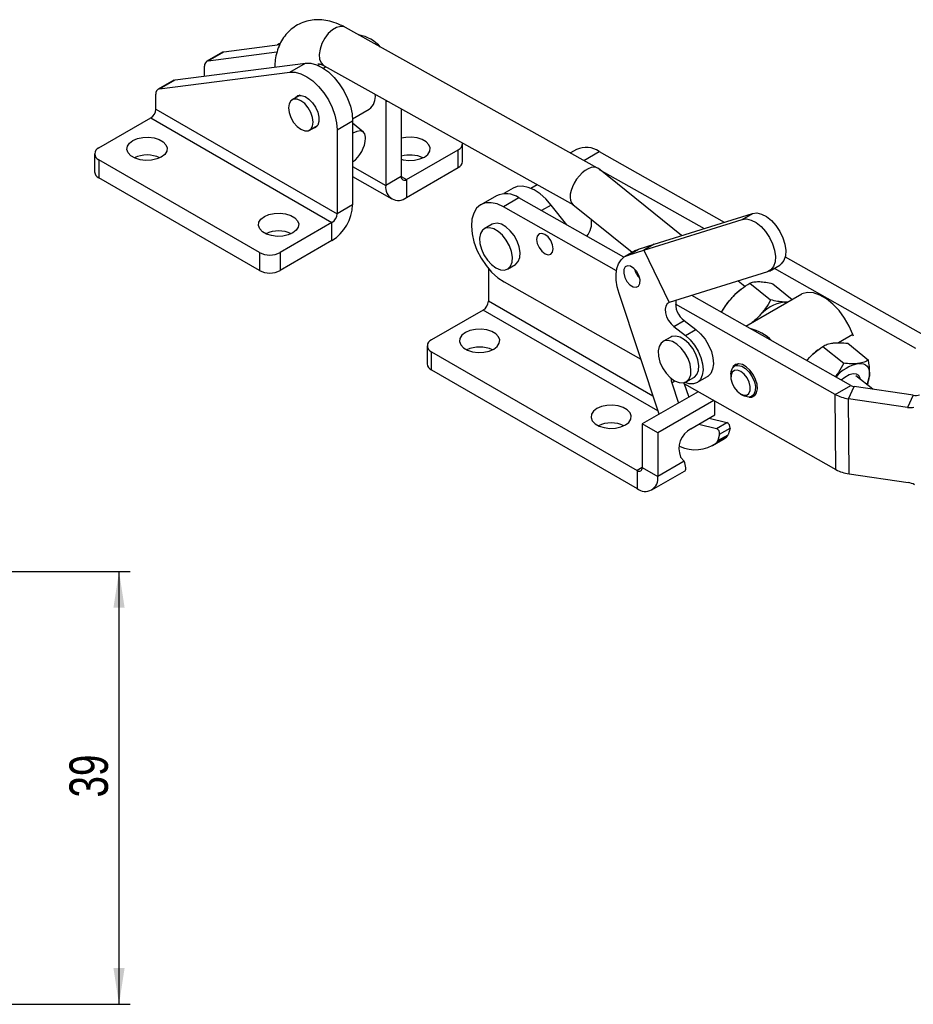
# Model space of a CAD drawing. Extents: x 29 to 409, y 89 to 274.
# Tile 9 of 10: x 281 to 363, y 185 to 274. Entities that reach past the tile are written whole.
import ezdxf

# ---------------------------------------------------------------- set-up
doc = ezdxf.new("R2010")
doc.units = 0
doc.layers.get('0').update_dxf_attribs({"linetype": 'CONTINUOUS'})
doc.styles.add('SLDTEXTSTYLE0', font='TXT', dxfattribs={"width": 0.75})
doc.dimstyles.new('SLDDIMSTYLE0', dxfattribs={"dimtxt": 3.5, "dimasz": 3.302, "dimexe": 0, "dimexo": 0.0625, "dimgap": 0.875, "dimtad": 1, "dimdec": 0, "dimrnd": 1e-09, "dimzin": 12, "dimtxsty": 'SLDTEXTSTYLE0', "dimsah": 1, "dimcen": 0.09, "dimazin": 3, "dimtfac": 1, "dimtdec": 0, "dimtofl": 0, "dimtmove": 0, "dimatfit": 3, "dimtolj": 1, "dimtzin": 12})

# ---------------------------------------------------------------- blocks, each defined once
blk = doc.blocks.new('_D_2')
at = {"color": 179, "linetype": 'CONTINUOUS'}
for p, q in [((267.582, 224.166), (291.414, 224.166)), ((290.414, 184.765), (290.414, 224.166)), ((153.711, 184.765), (291.414, 184.765))]:
    blk.add_line(p, q, dxfattribs=at)
for points in [[(290.414, 224.166), (289.906, 220.864), (290.922, 220.864)], [(290.414, 184.765), (290.922, 188.067), (289.906, 188.067)]]:
    blk.add_solid(points, dxfattribs=at)
at = {"color": 179, "linetype": 'CONTINUOUS', "insert": (285.902, 203.588, 0.1), "char_height": 3.5, "attachment_point": 1, "rotation": 90, "style": 'SLDTEXTSTYLE0'}
blk.add_mtext('39', dxfattribs=at)

msp = doc.modelspace()

# ---------------------------------------------------------------- linework, layer by layer
at = {"color": 7, "linetype": 'CONTINUOUS'}
for p, q in [((333.9776, 260.8789), (311.0252, 273.6729)), ((299.9528, 271.4623), (305.0426, 272.118)), ((299.8218, 271.4188), (298.4076, 270.6024)), ((298.5386, 270.6459), (299.9528, 271.4623)), ((298.5386, 270.6459), (304.7935, 271.4516)), ((295.5218, 268.9043), (307.3787, 270.4317)), ((298.2004, 269.2493), (298.2004, 270.1445)), ((305.9645, 269.6153), (307.3787, 270.4317)), ((309.2554, 270.08), (309.0315, 269.9508)), ((309.0777, 270.1791), (331.7753, 257.5271)), ((295.3907, 268.8607), (293.9765, 268.0443)), ((294.1075, 268.0879), (305.9645, 269.6153)), ((294.1075, 268.0879), (295.5218, 268.9043)), ((293.7693, 266.2495), (293.7693, 267.5865)), ((306.9002, 267.4984), (306.1749, 267.0797)), ((293.7693, 266.2495), (310.2685, 256.7248)), ((311.6772, 265.368), (313.1939, 266.2436)), ((314.6968, 267.0468), (314.6996, 266.9022)), ((314.6996, 266.9022), (314.6996, 259.2828)), ((316.1138, 266.257), (316.1138, 260.0992)), ((288.5838, 262.7116), (293.2979, 265.433)), ((293.2979, 265.433), (309.7971, 255.9083)), ((307.7623, 264.33), (308.4875, 264.7487)), ((310.2685, 264.3442), (311.6827, 265.1606)), ((311.6827, 265.1606), (311.6827, 257.5412)), ((312.6727, 264.1552), (311.6827, 264.9515)), ((310.2685, 264.3442), (310.2685, 256.7248)), ((321.6898, 261.4596), (321.6898, 263.0926)), ((332.0725, 262.5719), (331.5163, 262.2508)), ((288.1933, 262.1674), (288.1933, 260.5343)), ((316.5852, 259.827), (321.2993, 262.5484)), ((321.2993, 260.9153), (321.2993, 262.5484)), ((334.1249, 262.3832), (345.5135, 255.9459)), ((303.1974, 253.1869), (288.5838, 261.6231)), ((288.5838, 261.6231), (288.5838, 259.99)), ((316.5852, 258.1939), (321.2993, 260.9153)), ((341.6319, 254.7326), (334.0549, 260.8268)), ((303.1974, 251.5538), (288.5838, 259.99)), ((311.6827, 260.1224), (315.252, 258.0619)), ((316.1138, 260.0992), (314.6996, 259.2828)), ((334.1379, 260.7601), (343.6728, 255.3705)), ((316.5852, 259.827), (316.5852, 258.1939)), ((326.2869, 259.0395), (325.4324, 258.5462)), ((328.4896, 259.3585), (327.9159, 259.0273)), ((324.7657, 258.3538), (323.3515, 257.5374)), ((326.8181, 258.1651), (325.4039, 257.3487)), ((336.3712, 252.7653), (326.8181, 258.1651)), ((311.6827, 257.5412), (310.2685, 256.7248)), ((335.6985, 251.5298), (325.4039, 257.3487)), ((331.1673, 255.7068), (329.7622, 257.51)), ((331.7388, 257.5564), (337.1362, 253.2152)), ((339.138, 253.953), (348.0759, 256.7469)), ((347.1331, 256.2026), (348.0759, 256.7469)), ((309.7971, 255.9083), (305.083, 253.1869)), ((309.7971, 254.2752), (309.7971, 255.9083)), ((324.3764, 255.762), (323.6693, 255.3538)), ((333.4288, 256.1971), (333.4308, 256.0889)), ((333.4308, 255.9529), (333.4308, 256.0889)), ((338.1952, 253.4087), (347.1331, 256.2026)), ((309.7971, 254.2752), (305.083, 251.5538)), ((337.7039, 253.5048), (339.138, 253.953)), ((339.138, 253.953), (338.1952, 253.4087)), ((303.1974, 253.1869), (303.1974, 251.5538)), ((305.083, 253.1869), (305.083, 251.5538)), ((337.4306, 253.3852), (336.4877, 252.8409)), ((336.7611, 252.9605), (337.7039, 253.5048)), ((336.7611, 252.9605), (338.1952, 253.4087)), ((337.4306, 253.3852), (337.7039, 253.5048)), ((338.1952, 253.4087), (340.4971, 248.6304)), ((351.0644, 252.8083), (364.3362, 245.3066)), ((325.7858, 251.6875), (326.4929, 252.0957)), ((349.6173, 251.5039), (350.5601, 252.0482)), ((324.0441, 251.7322), (324.0441, 248.7723)), ((349.435, 251.4242), (340.4971, 248.6304)), ((350.0606, 251.7599), (362.9219, 244.4902)), ((325.4654, 250.509), (337.9145, 243.4723)), ((347.3959, 250.0965), (346.7778, 250.5936)), ((347.8362, 250.4006), (349.7358, 248.8727)), ((349.9201, 250.3523), (351.698, 248.9223)), ((339.5727, 238.4702), (335.9312, 249.4549)), ((357.0294, 241.0885), (342.5508, 249.2723)), ((347.0702, 249.8705), (347.0129, 249.8261)), ((347.479, 246.4867), (352.5859, 249.4349)), ((354.661, 249.0778), (354.5432, 249.1458)), ((355.6152, 240.2721), (341.073, 248.4919)), ((351.3237, 248.7062), (350.9843, 248.6824)), ((323.5727, 247.9558), (318.8586, 245.2344)), ((340.9291, 246.4426), (341.8719, 246.9869)), ((340.9291, 246.4426), (341.9842, 245.6458)), ((341.8719, 246.9869), (342.9271, 246.1901)), ((341.9842, 245.6458), (342.9271, 246.1901)), ((357.2114, 245.7145), (355.9272, 244.9732)), ((357.2868, 245.5759), (357.2114, 245.7145)), ((318.468, 244.6901), (318.468, 243.0571)), ((340.6389, 245.4926), (339.9318, 245.0844)), ((356.7507, 244.9282), (358.6504, 243.4003)), ((318.8586, 244.1459), (337.5733, 233.3421)), ((318.8586, 242.5128), (318.8586, 244.1459)), ((354.0614, 244.331), (353.9511, 244.2456)), ((354.4871, 244.6421), (356.3867, 243.1143)), ((346.8139, 243.0607), (346.4422, 242.8461)), ((318.8586, 242.5128), (337.5733, 231.709)), ((346.1134, 242.1193), (346.1134, 241.8472)), ((359.0263, 240.7421), (357.4975, 241.9717)), ((340.7265, 241.3298), (341.3369, 239.4887)), ((341.8466, 241.3394), (342.2797, 240.0329)), ((341.8832, 241.2291), (355.6766, 233.4325)), ((341.9574, 241.0051), (341.9574, 241.1871)), ((342.0483, 241.4181), (342.7554, 241.8263)), ((343.0304, 241.35), (343.9732, 241.8943)), ((355.6152, 240.2721), (357.0294, 241.0885)), ((358.5341, 241.1379), (358.7302, 241.9282)), ((343.1305, 240.5241), (338.0447, 237.5881)), ((347.0001, 240.3112), (347.2357, 240.1751)), ((348.0296, 240.0964), (348.4013, 240.311)), ((355.6766, 233.4325), (355.6152, 240.2721)), ((356.8106, 239.885), (357.3282, 240.9917)), ((362.7242, 240.1984), (357.3282, 240.9917)), ((362.7242, 240.1984), (362.2065, 239.0917)), ((344.5596, 239.7163), (339.4589, 236.7717)), ((344.6444, 238.4043), (344.6444, 239.6683)), ((362.2065, 239.0917), (356.8106, 239.885)), ((356.872, 233.0454), (356.8106, 239.885)), ((342.476, 237.1525), (344.6444, 238.4043)), ((338.0447, 237.5881), (338.0447, 233.6143)), ((339.4589, 236.7717), (338.0447, 237.5881)), ((343.2066, 237.5743), (344.8047, 237.1652)), ((344.1494, 238.1186), (345.7475, 237.7095)), ((344.8047, 237.1652), (345.7475, 237.7095)), ((339.4589, 236.7717), (339.4589, 232.7979)), ((345.0942, 236.6598), (344.9187, 236.0653)), ((344.9187, 236.0653), (345.8616, 236.6096)), ((345.0942, 236.6598), (346.037, 237.2041)), ((346.037, 237.2041), (345.8616, 236.6096)), ((344.4512, 235.6228), (345.394, 236.1671)), ((345.7238, 236.3919), (344.781, 235.8476)), ((341.3871, 235.5721), (341.4905, 235.5302)), ((341.8742, 234.1922), (339.4589, 232.7979)), ((341.8742, 234.1922), (341.5378, 234.5743)), ((337.5733, 233.3421), (337.5733, 231.709)), ((338.0447, 233.6143), (339.4589, 232.7979)), ((338.9065, 231.577), (341.8783, 233.2925)), ((356.872, 233.0454), (362.268, 232.252))]:
    msp.add_line(p, q, dxfattribs=at)
at = {"color": 8, "linetype": 'CONTINUOUS'}
for p, q in [((314.6996, 266.9022), (314.8257, 266.975)), ((332.7268, 261.5761), (334.1249, 262.3832)), ((311.6827, 261.0244), (314.6996, 259.2828)), ((316.1138, 260.0991), (316.5852, 259.827)), ((329.7622, 257.51), (328.879, 257.0002)), ((339.0244, 240.1243), (324.0441, 248.7723)), ((339.4707, 238.7781), (323.5727, 247.9558)), ((340.7265, 241.3298), (341.0259, 241.5027)), ((338.0447, 233.6142), (337.5733, 233.3421))]:
    msp.add_line(p, q, dxfattribs=at)
at = {"color": 8, "linetype": 'CONTINUOUS', "flags": 128}
msp.add_lwpolyline([(311.0252, 273.6729), (310.9251, 273.7187), (310.5925, 273.7618), (310.2199, 273.6687), (309.8348, 273.4464), (309.4657, 273.1113), (309.1401, 272.6883), (308.882, 272.2088), (308.7107, 271.7082), (308.6389, 271.2239), (308.6718, 270.7916), (308.807, 270.4435), (309.0345, 270.2053), (309.0777, 270.1791)], dxfattribs=at)
at = {"color": 7, "linetype": 'CONTINUOUS', "flags": 128}
for points in [[(305.0639, 272.1913), (305.0022, 272.1689), (304.8318, 272.0908)], [(299.8218, 271.4188), (299.879, 271.445), (299.9528, 271.4623)], [(307.3787, 270.4317), (307.8682, 270.4239), (308.3941, 270.2817), (308.937, 270.0104), (309.4769, 269.62), (309.9937, 269.125), (310.4684, 268.5437), (310.8833, 267.8976), (311.2231, 267.2106), (311.4752, 266.5082), (311.6303, 265.8163), (311.6827, 265.1606)], [(295.3907, 268.8607), (295.4479, 268.887), (295.5218, 268.9043)], [(305.9645, 269.6153), (306.4539, 269.6075), (306.9799, 269.4653), (307.5228, 269.194), (308.0627, 268.8036), (308.5795, 268.3086), (309.0542, 267.7273), (309.4691, 267.0812), (309.8089, 266.3942), (310.061, 265.6918), (310.2161, 264.9999), (310.2685, 264.3442)], [(306.9686, 264.4086), (307.3155, 264.2718), (307.6284, 264.2752), (307.8767, 264.4187), (308.0362, 264.688), (308.0911, 265.0568), (308.0362, 265.4891), (307.8767, 265.9425), (307.6284, 266.3726), (307.3155, 266.7374), (306.9686, 267.0011), (306.6217, 267.1379), (306.3088, 267.1344), (306.0604, 266.991), (305.901, 266.7217), (305.8461, 266.3529), (305.901, 265.9206), (306.0604, 265.4672), (306.3088, 265.037), (306.6217, 264.6723), (306.9686, 264.4086)], [(306.3926, 267.2053), (306.4663, 267.3058), (306.7053, 267.4652), (307.0095, 267.4924), (307.352, 267.3849), (307.7023, 267.1524), (308.0293, 266.8154), (308.304, 266.4039), (308.5019, 265.9545), (308.6054, 265.5071), (308.6054, 265.1014), (308.5019, 264.7736), (308.304, 264.5526), (308.0293, 264.4583), (307.9799, 264.4556)], [(291.6715, 263.3784), (292.0893, 263.5589), (292.5782, 263.6642), (293.0987, 263.6857), (293.6086, 263.6216), (294.0666, 263.4773), (294.4355, 263.2643), (294.6856, 262.9999), (294.7965, 262.7055), (294.7593, 262.405), (294.577, 262.1228), (294.2642, 261.8816), (293.8465, 261.7011), (293.3576, 261.5958), (292.8371, 261.5743), (292.3272, 261.6384), (291.8692, 261.7827), (291.5002, 261.9958), (291.2501, 262.2601), (291.1392, 262.5545), (291.1764, 262.855), (291.3588, 263.1372), (291.6715, 263.3784)], [(312.8576, 263.6054), (312.8594, 263.6901), (312.8004, 263.9864), (312.639, 264.1796), (312.3871, 264.2555), (312.0635, 264.2083), (311.692, 264.0417)], [(316.1138, 261.6781), (316.2745, 261.6384), (316.7844, 261.5743), (317.3049, 261.5958), (317.7938, 261.7011), (318.2116, 261.8816), (318.5243, 262.1228), (318.7067, 262.405), (318.7439, 262.7055), (318.633, 262.9999), (318.3829, 263.2643), (318.0139, 263.4773), (317.5559, 263.6216), (317.046, 263.6857), (316.5255, 263.6642), (316.1138, 263.5819)], [(329.7622, 257.51), (329.2728, 258.0673), (328.7469, 258.5323), (328.204, 258.8878), (327.6641, 259.1208), (327.1472, 259.2225), (326.6726, 259.1892), (326.2869, 259.0395)], [(325.4039, 257.3487), (324.8297, 257.6078), (324.2788, 257.7256), (323.7723, 257.6975), (323.3297, 257.5245), (322.968, 257.2134), (322.701, 256.7761), (322.5391, 256.2293), (322.4885, 255.5941), (322.5511, 254.8949), (322.7246, 254.1586), (323.0021, 253.4135), (323.3732, 252.6882), (323.8234, 252.0106), (324.3356, 251.4066), (324.89, 250.8996), (325.4654, 250.509)], [(303.6452, 256.4661), (304.0629, 256.6467), (304.5518, 256.7519), (305.0723, 256.7734), (305.5822, 256.7094), (306.0402, 256.565), (306.4092, 256.352), (306.6593, 256.0876), (306.7702, 255.7933), (306.733, 255.4928), (306.5506, 255.2105), (306.2379, 254.9694), (305.8202, 254.7889), (305.3313, 254.6836), (304.8108, 254.6621), (304.3009, 254.7261), (303.8429, 254.8705), (303.4739, 255.0835), (303.2238, 255.3479), (303.1129, 255.6422), (303.1501, 255.9427), (303.3325, 256.225), (303.6452, 256.4661)], [(348.0759, 256.7469), (348.4667, 256.7892), (348.9018, 256.6902), (349.3558, 256.4556), (349.8022, 256.0991), (350.2152, 255.6414), (350.5708, 255.1091), (350.8483, 254.5332), (351.0315, 253.947), (351.1099, 253.3847), (351.0788, 252.8789), (350.9401, 252.4591), (350.7018, 252.1496), (350.5601, 252.0482)], [(324.7275, 251.7923), (325.1313, 251.6233), (325.5052, 251.595), (325.8214, 251.7095), (326.0564, 251.9583), (326.1929, 252.323), (326.2208, 252.7766), (326.1378, 253.2853), (325.9503, 253.8115), (325.6721, 254.3161), (325.3238, 254.7617), (324.9313, 255.1152), (324.5237, 255.3505), (324.1312, 255.4501), (323.783, 255.4066), (323.5048, 255.2232), (323.3172, 254.9136), (323.2343, 254.5006), (323.2621, 254.015), (323.3986, 253.4927), (323.6337, 252.9724), (323.9499, 252.4929), (324.3237, 252.0895), (324.7275, 251.7923)], [(326.4929, 252.0957), (326.5285, 252.1177), (326.7636, 252.3665), (326.9001, 252.7313), (326.9279, 253.1848), (326.8449, 253.6935), (326.6574, 254.2197), (326.3792, 254.7243), (326.0309, 255.1699), (325.6384, 255.5234), (325.2308, 255.7588), (324.8384, 255.8583), (324.4901, 255.8148), (324.3764, 255.762)], [(347.1331, 256.2026), (347.5239, 256.2449), (347.959, 256.1459), (348.4129, 255.9113), (348.8594, 255.5548), (349.2724, 255.0972), (349.628, 254.5649), (349.9055, 253.9889), (350.0887, 253.4027), (350.1671, 252.8404), (350.136, 252.3347), (349.9973, 251.9148), (349.759, 251.6054), (349.435, 251.4242)], [(329.1941, 253.0832), (329.4821, 252.9867), (329.7251, 253.0381), (329.8861, 253.2298), (329.9405, 253.5323), (329.88, 253.8998), (329.714, 254.2762), (329.4676, 254.6043), (329.1784, 254.8341), (328.8904, 254.9306), (328.6474, 254.8791), (328.4864, 254.6875), (328.432, 254.3849), (328.4925, 254.0175), (328.6585, 253.641), (328.9049, 253.313), (329.1941, 253.0832)], [(335.9312, 249.4549), (335.7636, 250.0698), (335.6742, 250.6648), (335.6654, 251.2229), (335.7376, 251.728), (335.8886, 252.1657), (336.1142, 252.5235), (336.4078, 252.7909), (336.7611, 252.9605)], [(337.7126, 250.1401), (337.8367, 250.3765), (337.8494, 250.7088), (337.7485, 251.0863), (337.5495, 251.4515), (337.2827, 251.7489), (336.9887, 251.9332), (336.7122, 251.9764), (336.4954, 251.8718), (336.3712, 251.6353), (336.3586, 251.3031), (336.4595, 250.9256), (336.6584, 250.5603), (336.9253, 250.2629), (337.2193, 250.0786), (337.4957, 250.0355), (337.7126, 250.1401)], [(357.2114, 245.7145), (356.8861, 246.4873), (356.466, 247.2278), (355.9681, 247.9061), (355.4126, 248.4947), (354.8218, 248.9699), (354.2198, 249.3123), (353.6308, 249.5082), (353.0788, 249.5496), (352.5859, 249.4349)], [(340.4971, 248.6304), (340.3068, 248.5129), (340.181, 248.3045), (340.1306, 248.0228), (340.1596, 247.6916), (340.2656, 247.3387), (340.4398, 246.9941), (340.6673, 246.6868), (340.9291, 246.4426)], [(350.9843, 248.6824), (351.2063, 248.6533), (351.2239, 248.6486)], [(348.291, 246.9555), (348.3399, 247.0138), (348.63, 247.3358)], [(324.539, 244.4044), (324.8517, 244.6456), (325.0341, 244.9278), (325.0713, 245.2283), (324.9604, 245.5226), (324.7103, 245.787), (324.3413, 246), (323.8833, 246.1444), (323.3734, 246.2084), (322.8529, 246.1869), (322.364, 246.0817), (321.9463, 245.9011), (321.6335, 245.66), (321.4512, 245.3777), (321.414, 245.0773), (321.5249, 244.7829), (321.775, 244.5185), (322.1439, 244.3055), (322.6019, 244.1611), (323.1118, 244.0971), (323.6323, 244.1186), (324.1212, 244.2239), (324.539, 244.4044)], [(342.7554, 241.8263), (342.791, 241.8483), (343.0261, 242.0971), (343.1626, 242.4619), (343.1904, 242.9154), (343.1075, 243.4241), (342.9199, 243.9503), (342.6417, 244.4549), (342.2935, 244.9005), (341.901, 245.2541), (341.4934, 245.4894), (341.1009, 245.5889), (340.7526, 245.5454), (340.6389, 245.4926)], [(341.9842, 245.6458), (342.4219, 245.2513), (342.8174, 244.7642), (343.1479, 244.213), (343.394, 243.6296), (343.5415, 243.0479), (343.5818, 242.5018), (343.5126, 242.0229), (343.3379, 241.6392), (343.0678, 241.3729), (342.7181, 241.2394), (342.309, 241.2466), (341.9574, 241.3526)], [(342.9271, 246.1901), (343.3647, 245.7955), (343.7602, 245.3085), (344.0907, 244.7573), (344.3368, 244.1739), (344.4843, 243.5922), (344.5246, 243.0461), (344.4554, 242.5672), (344.2807, 242.1835), (344.0106, 241.9171), (343.9732, 241.8943)], [(340.9901, 241.5229), (341.3939, 241.3539), (341.7677, 241.3256), (342.0839, 241.4401), (342.319, 241.6889), (342.4555, 242.0537), (342.4833, 242.5072), (342.4003, 243.0159), (342.2128, 243.5421), (341.9346, 244.0467), (341.5864, 244.4923), (341.1939, 244.8458), (340.7863, 245.0812), (340.3938, 245.1807), (340.0455, 245.1372), (339.7673, 244.9538), (339.5798, 244.6442), (339.4968, 244.2312), (339.5247, 243.7456), (339.6612, 243.2233), (339.8962, 242.703), (340.2124, 242.2235), (340.5863, 241.8201), (340.9901, 241.5229)], [(346.1134, 242.1193), (346.1345, 242.3572), (346.2553, 242.6682), (346.4721, 242.8621), (346.7637, 242.9199), (347.1015, 242.8358), (347.4525, 242.6182), (347.7822, 242.2883), (348.0585, 241.8784), (348.2543, 241.4287), (348.3504, 240.9831), (348.3374, 240.5854), (348.2165, 240.2743), (347.9997, 240.0804), (347.7081, 240.0227), (347.3703, 240.1067), (347.2357, 240.1751)], [(347.7857, 240.0238), (348.0278, 240.0338), (348.2828, 240.1656), (348.4552, 240.4195), (348.5298, 240.7728), (348.4999, 241.1943), (348.3682, 241.6464), (348.1463, 242.089), (347.854, 242.4828), (347.5172, 242.7927), (347.166, 242.9912), (346.8314, 243.0608), (346.5432, 242.9951), (346.3271, 242.8001), (346.2573, 242.6713)], [(357.7251, 243.0911), (357.9691, 243.0999), (358.1853, 243.0614), (358.3698, 242.9762), (358.5197, 242.8459), (358.6322, 242.6727), (358.7055, 242.4594), (358.7384, 242.2099), (358.7302, 241.9282)], [(346.13, 242.0351), (346.124, 241.683), (346.2237, 241.2889), (346.417, 240.9005), (346.6806, 240.5644), (346.9828, 240.3214), (347.2871, 240.2006), (347.5568, 240.2166), (347.7594, 240.3676), (347.8704, 240.6353), (347.8764, 240.9874), (347.7768, 241.3815), (347.5834, 241.77), (347.3198, 242.106), (347.0176, 242.3491), (346.7133, 242.4698), (346.4436, 242.4538), (346.241, 242.3028), (346.13, 242.0351)], [(357.9159, 241.6352), (357.8991, 241.7357), (357.7766, 241.9905), (357.5562, 242.1325), (357.2529, 242.1521), (356.8873, 242.048), (356.4845, 241.8272), (356.1587, 241.5806)], [(336.5127, 237.4921), (336.8254, 237.7333), (337.0077, 238.0155), (337.045, 238.316), (336.934, 238.6104), (336.6839, 238.8748), (336.315, 239.0878), (335.857, 239.2321), (335.3471, 239.2962), (334.8266, 239.2747), (334.3377, 239.1694), (333.9199, 238.9889), (333.6072, 238.7477), (333.4249, 238.4655), (333.3876, 238.165), (333.4985, 237.8707), (333.7486, 237.6063), (334.1176, 237.3933), (334.5756, 237.2489), (335.0855, 237.1849), (335.606, 237.2063), (336.0949, 237.3116), (336.5127, 237.4921)], [(345.394, 236.1671), (345.3957, 236.1681), (345.7238, 236.3919)]]:
    msp.add_lwpolyline(points, dxfattribs=at)
at = {"color": 7, "linetype": 'CONTINUOUS'}
for centre, radius, start, end in [((311.5792, 269.4595), 3.5925, 42.550332, 79.177608), ((298.6388, 270.2135), 0.4438, 103.046853, 188.946088), ((294.2077, 267.6555), 0.4438, 103.046853, 188.946088), ((312.359, 267.3636), 1.397, 306.706776, 8.943325), ((292.7458, 266.2961), 1.0245, 302.605494, 357.394506), ((309.9622, 263.7687), 2.9, 306.390038, 356.773155), ((288.7904, 262.1674), 0.5822, 110.783249, 249.216566), ((321.0654, 263.1238), 0.6212, 292.118601, 2.507096), ((332.9339, 260.6854), 2.0738, 54.949731, 114.542975), ((292.9679, 259.2359), 2.8292, 65.65276, 114.347203), ((316.9109, 259.1658), 2.895, 66.147681, 105.983803), ((321.0225, 261.5261), 0.6706, 294.374707, 354.305213), ((288.8606, 260.6008), 0.6706, 185.694409, 245.625529), ((316.4012, 260.0526), 0.2911, 170.785997, 309.203252), ((315.8491, 259.0963), 1.1646, 170.785968, 309.203315), ((325.6271, 256.4673), 2.0738, 54.949731, 114.542975), ((307.5888, 257.7275), 4.0981, 302.605465, 357.394523), ((309.245, 256.7714), 1.0245, 302.605494, 357.394506), ((331.4954, 255.9114), 1.9475, 320.481979, 8.627806), ((304.9415, 252.3236), 2.8292, 65.652796, 114.347216), ((304.1402, 255.0065), 2.0494, 242.609695, 297.390305), ((304.1402, 253.3734), 2.0494, 242.609695, 297.390305), ((339.0407, 252.124), 1.764, 193.563976, 226.430651), ((351.4358, 244.2811), 7.0962, 136.162927, 150.740112), ((350.8691, 244.8696), 6.2799, 127.88369, 136.455445), ((323.0206, 248.8189), 1.0245, 302.605494, 357.394506), ((342.9616, 248.51), 1.8728, 170.358571, 234.416303), ((351.5227, 245.0098), 3.7119, 98.340086, 141.197683), ((346.9938, 242.4131), 3.9477, 44.017604, 77.028742), ((319.0651, 244.6901), 0.5822, 110.78349, 249.21651), ((323.2426, 241.7586), 2.8292, 65.652783, 114.347217), ((357.9441, 239.1288), 6.4904, 127.967625, 139.322069), ((319.1353, 243.1236), 0.6706, 185.69488, 245.6252), ((358.5761, 239.3405), 3.846, 102.783763, 139.116437), ((341.364, 241.5737), 0.6825, 167.238672, 200.935992), ((357.4422, 241.8537), 0.8695, 241.652192, 262.465576), ((355.381, 242.3139), 3.3714, 339.512489, 353.43054), ((357.2666, 243.333), 3.478, 241.652179, 262.465584), ((362.9386, 241.5742), 1.3925, 261.14126, 285.022959), ((362.4209, 240.4675), 1.3925, 261.141118, 285.023113), ((335.2163, 234.8464), 2.8292, 65.652783, 114.347217), ((345.5782, 237.2769), 0.4646, 350.98092, 68.622814), ((343.4312, 235.3451), 2.0443, 117.856836, 202.152177), ((344.6354, 236.7326), 0.4646, 350.98092, 68.622814), ((345.4492, 236.718), 0.4264, 310.102693, 345.270826), ((342.8579, 238.5695), 3.3327, 245.777321, 305.242938), ((344.5064, 236.1737), 0.4264, 310.102693, 345.270826), ((337.7573, 233.5677), 0.2911, 230.796784, 9.213968), ((357.3281, 236.4934), 3.478, 241.652137, 262.465566), ((338.3094, 232.6114), 1.1646, 230.796712, 9.213994), ((362.022, 230.6117), 1.6587, 60.235755, 81.472024)]:
    msp.add_arc(centre, radius, start, end, dxfattribs=at)
msp.add_ellipse((332.8969, 259.1916), major_axis=(1.1205, 1.6629), ratio=0.5243478, start_param=6.2388426, end_param=9.3804352, dxfattribs=at)
for points, knots in [([(311.0252, 273.6729), (310.8793, 273.75), (310.4715, 273.9653), (309.8122, 274.2061), (309.0604, 274.36), (308.3545, 274.3888), (307.6546, 274.2994), (306.9797, 274.0822), (306.3557, 273.7354), (305.821, 273.2869), (305.3797, 272.7527), (305.0309, 272.1435), (304.7783, 271.4628), (304.6223, 270.7692), (304.5994, 270.29), (304.589, 270.0723)], [0, 0, 0, 0, 0.0520569, 0.1454744, 0.2264953, 0.3042389, 0.3794123, 0.460682, 0.5390892, 0.6157948, 0.691935, 0.7690188, 0.8484299, 0.9311555, 1, 1, 1, 1]), ([(308.5254, 270.3729), (308.5323, 270.3738), (308.5461, 270.3758), (308.7036, 270.3487), (308.8997, 270.2745), (309.04, 270.1993), (309.0777, 270.1791)], [0, 0, 0, 0, 0.2935287, 0.5848398, 0.8885877, 1, 1, 1, 1]), ([(308.6011, 270.1544), (308.6036, 270.1817), (308.6127, 270.2816), (308.6302, 270.3238), (308.643, 270.3545)], [0, 0, 0, 0, 0.2725025, 1, 1, 1, 1]), ([(346.3172, 249.196), (346.3486, 249.2283), (346.586, 249.4728), (347.0753, 249.9005), (347.581, 250.2329), (347.8362, 250.4006)], [0, 0, 0, 0, 0.0700628, 0.5307704, 1, 1, 1, 1]), ([(347.8362, 250.4006), (347.9476, 250.4431), (348.1727, 250.5289), (348.5043, 250.538), (348.6716, 250.5426)], [0, 0, 0, 0, 0.4954579, 1, 1, 1, 1]), ([(348.6716, 250.5426), (348.6965, 250.5418), (348.8854, 250.536), (349.2831, 250.4916), (349.7065, 250.399), (349.9201, 250.3523)], [0, 0, 0, 0, 0.0700627, 0.5307703, 1, 1, 1, 1]), ([(345.2618, 247.74), (345.4018, 247.9813), (345.7005, 248.4963), (346.1032, 248.9532), (346.3172, 249.196)], [0, 0, 0, 0, 0.4685503, 1, 1, 1, 1]), ([(349.7358, 248.8727), (349.5804, 248.6037), (349.2667, 248.0606), (348.8435, 247.5789), (348.63, 247.3358)], [0, 0, 0, 0, 0.495458, 1, 1, 1, 1]), ([(350.9843, 248.6824), (350.9594, 248.6832), (350.7705, 248.6891), (350.3727, 248.7335), (349.9494, 248.826), (349.7358, 248.8727)], [0, 0, 0, 0, 0.0700628, 0.5307704, 1, 1, 1, 1]), ([(348.63, 247.3358), (348.5987, 247.3034), (348.4213, 247.1195), (348.2218, 246.9557), (348.0575, 246.8207)], [0, 0, 0, 0, 0.1760909, 1, 1, 1, 1]), ([(354.4871, 244.6421), (354.6132, 244.7118), (354.8676, 244.8524), (355.2297, 244.9181), (355.4123, 244.9513)], [0, 0, 0, 0, 0.495458, 1, 1, 1, 1]), ([(355.4123, 244.9513), (355.4394, 244.9545), (355.6444, 244.9787), (356.0726, 244.9908), (356.5233, 244.9492), (356.7507, 244.9282)], [0, 0, 0, 0, 0.0700627, 0.5307703, 1, 1, 1, 1]), ([(353.0219, 243.3593), (353.052, 243.3934), (353.2798, 243.652), (353.7508, 244.1061), (354.2402, 244.4624), (354.4871, 244.6421)], [0, 0, 0, 0, 0.0700626, 0.5307703, 1, 1, 1, 1]), ([(356.3867, 243.1143), (356.243, 242.8309), (356.0247, 242.4005), (355.7244, 242.0156), (355.6218, 241.8841)], [0, 0, 0, 0, 0.6584398, 1, 1, 1, 1]), ([(357.7251, 243.0911), (357.698, 243.0879), (357.493, 243.0638), (357.0648, 243.0517), (356.6141, 243.0933), (356.3867, 243.1143)], [0, 0, 0, 0, 0.0700628, 0.5307704, 1, 1, 1, 1]), ([(358.6504, 243.4003), (358.5243, 243.3306), (358.2698, 243.19), (357.9078, 243.1243), (357.7251, 243.0911)], [0, 0, 0, 0, 0.4954581, 1, 1, 1, 1]), ([(358.7302, 241.9282), (358.7382, 242.0396), (358.7706, 242.49), (358.702, 243.0093), (358.6504, 243.4003)], [0, 0, 0, 0, 0.2472352, 1, 1, 1, 1]), ([(341.8783, 233.2926), (341.8783, 233.2926), (341.9888, 233.2785), (342.056, 233.5727), (341.9348, 233.9857), (341.8742, 234.1922)], [0, 0, 0, 0, 0.000102, 0.5000511, 1, 1, 1, 1])]:
    msp.add_open_spline(points, degree=3, knots=knots, dxfattribs=at)

# ---------------------------------------------------------------- dimensions: what is measured, and where the dimension line sits
at = {"color": 179, "linetype": 'CONTINUOUS'}
dim = msp.add_linear_dim(base=(290.4142, 224.1661), p1=(152.7108, 184.7655), p2=(266.5819, 224.1661), angle=90, dimstyle='SLDDIMSTYLE0', dxfattribs=at)
dim.commit()
dim.dimension.update_dxf_attribs({"geometry": '_D_2', "text_midpoint": (290.4142, 207.596), "dimtype": 160})

doc.saveas('drawing.dxf')
